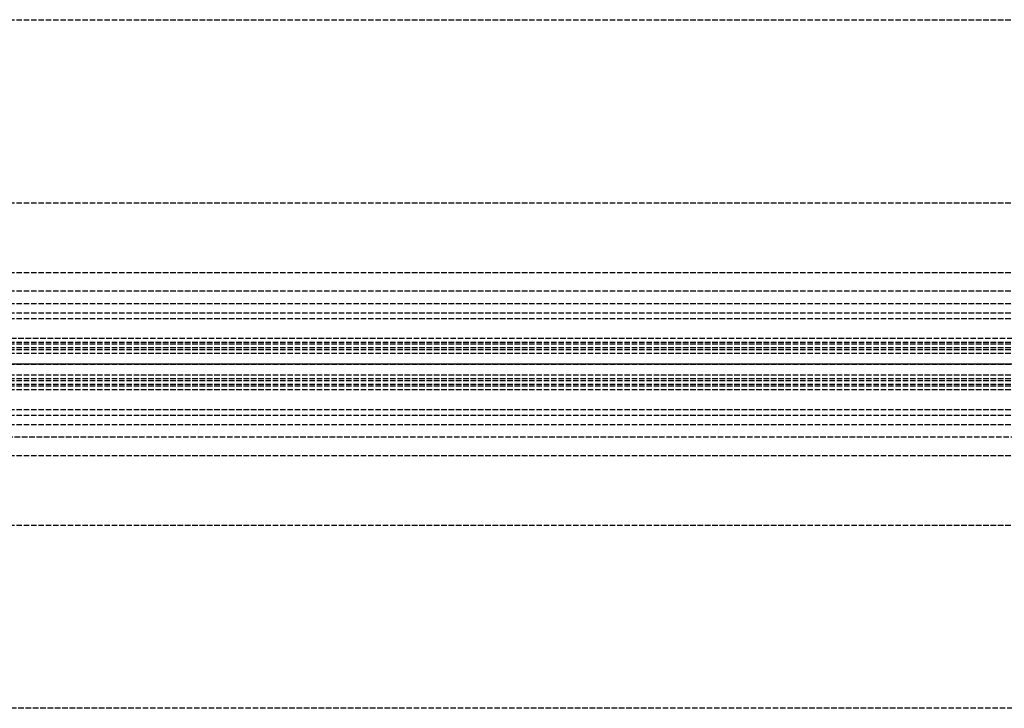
# Model space of a CAD drawing. Header units: millimetres. Extents: x 0 to 2050, y -94 to 94.
# Tile 9 of 11: x 269 to 538, y -94 to 94. Entities that reach past the tile are written whole.
import ezdxf

# ---------------------------------------------------------------- set-up
doc = ezdxf.new("R2010")
doc.units = ezdxf.units.MM
doc.header["$LTSCALE"] = 10
doc.linetypes.add('ALLCAD_Strich', pattern=[0.2, 0.15, -0.05])
doc.layers.add('BESCH_KONT_sich_schn_ansi_2d', color=40, linetype='Continuous')
doc.layers.add('BESCH_KONT_sich_schn_grun_2d', color=10, linetype='Continuous')

msp = doc.modelspace()

# ---------------------------------------------------------------- linework, layer by layer
at = {"layer": 'BESCH_KONT_sich_schn_ansi_2d', "linetype": 'ALLCAD_Strich'}
for p, q in [((0, 0, 2368), (2050, 0, 2368)), ((2050, 0, 2418), (0, 0, 2418)), ((0, 0, 2335), (995, 0, 2335)), ((0, 0, 7), (995, 0, 7)), ((995, 0, 2331), (0, 0, 2331)), ((0, 0, 2337), (2050, 0, 2337)), ((2050, 0, 2338.5), (0, 0, 2338.5)), ((0, 0, 2365.5), (2050, 0, 2365.5)), ((0, 0, 2339.5), (2050, 0, 2339.5)), ((0, 0, 2363.5), (2050, 0, 2363.5)), ((0, 0, 2363), (2050, 0, 2363)), ((0, 0, 22), (1055, 0, 22))]:
    msp.add_line(p, q, dxfattribs=at)
at = {"layer": 'BESCH_KONT_sich_schn_grun_2d', "linetype": 'ALLCAD_Strich'}
for p, q in [((0, 94), (2050, 94)), ((0, 44), (2050, 44)), ((0, 25), (2050, 25)), ((0, 20), (1055, 20)), ((0, 16.5), (2050, 16.5)), ((0, 14), (2050, 14)), ((0, 12.38), (2050, 12.38)), ((2050, 7), (0, 7)), ((0, 6), (2050, 6)), ((0, 5.5), (2050, 5.5)), ((0, 4.5), (2050, 4.5)), ((0, 4), (2050, 4)), ((30, 3), (1055, 3)), ((0, -4), (2050, -4)), ((0, -4.5), (2050, -4.5)), ((30, -3), (1055, -3)), ((0, -5.5), (2050, -5.5)), ((0, -6), (2050, -6)), ((0, -7), (2050, -7)), ((0, -12.38), (2050, -12.38)), ((0, -14), (2050, -14)), ((0, -16.5), (2050, -16.5)), ((1055, -20), (0, -20)), ((0, -25), (2050, -25)), ((0, -44), (2050, -44)), ((2050, -94), (0, -94))]:
    msp.add_line(p, q, dxfattribs=at)

doc.saveas('drawing.dxf')
